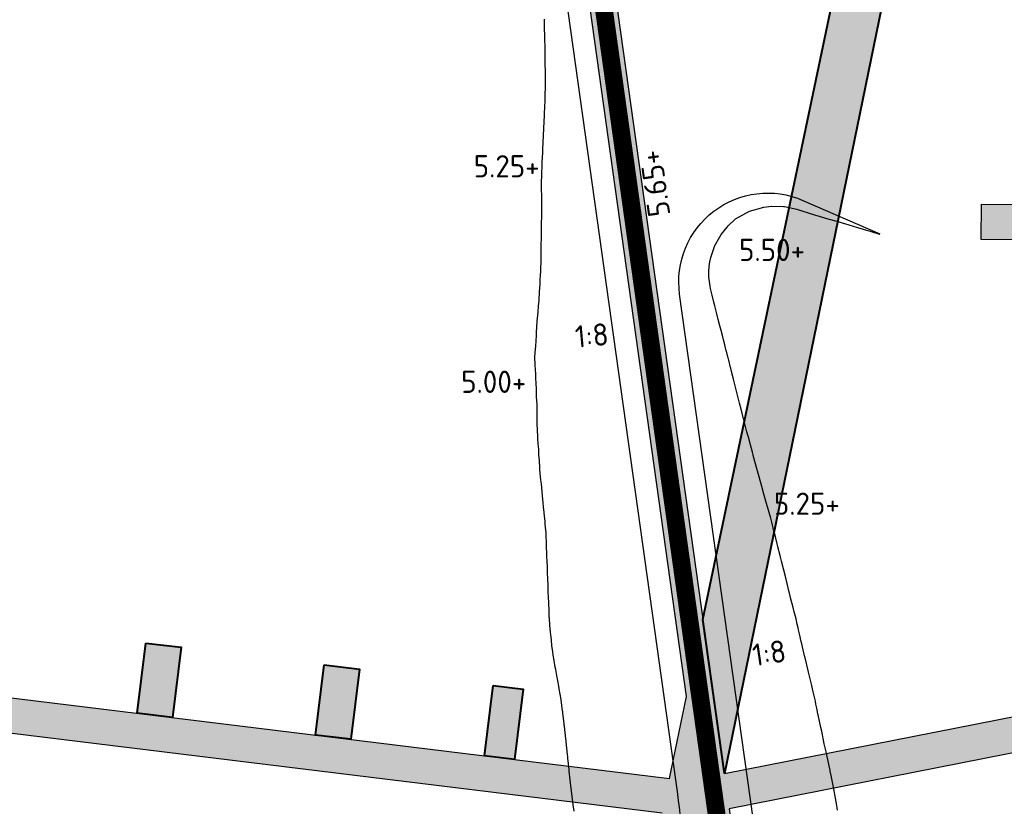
# Model space of a CAD drawing. Header units: metres. Extents: x 207669 to 209690, y 476021 to 477293.
# Tile 26 of 49: x 208426 to 208481, y 477055 to 477099. Entities that reach past the tile are written whole.
import ezdxf

# ---------------------------------------------------------------- set-up
doc = ezdxf.new("R2010")
doc.units = ezdxf.units.M
doc.linetypes.add('NLCS-HIDDEN', pattern=[4, 2, -2])
for name, color, linetype, lineweight, true_color in [('B-WE-KL-STROOK-G', 7, 'NLCS-HIDDEN', 35, 0x9c9c9c), ('N-WE-VH-FUNDERING_ZANDBED_SMAL-A', 7, 'CONTINUOUS', 40, 0xa4de1b), ('N-WE-VH-FUNDERING_ZANDBED_SMAL-G', 7, 'CONTINUOUS', 30, 0x931077), ('N-WE-VH-FUNDERING_ZANDBED_VOETPAD-A', 220, 'CONTINUOUS', 40, 0xff00bf)]:
    doc.layers.add(name, color=color, linetype=linetype, lineweight=lineweight, true_color=true_color)
doc.layers.add('N4-WE-GW-WAL-G', color=50, linetype='CONTINUOUS', lineweight=25)
doc.layers.add('T-WE-VH-VERHARDING_ASFALT_BOUWWEG-100MM-A', color=252, linetype='CONTINUOUS', lineweight=18)
doc.styles.add('NLCS-ISO-M200-T25', font='NLCS-ISO.ttf', dxfattribs={"height": 0.5})

# ---------------------------------------------------------------- blocks, each defined once
blk = doc.blocks.new('A$Ca15d8d73')
at = {"layer": 'B-WE-KL-STROOK-G', "ltscale": 0.75, "const_width": 1, "flags": 128}
blk.add_lwpolyline([(208452.6167728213, 476980.4553938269), (208466.0497424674, 477047.5799632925), (208456.685848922, 477114.4259895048), (208469.335740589, 477156.2609388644), (208453.9191692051, 477199.2113501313), (208439.7793646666, 477215.1762168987), (208454.7534995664, 477255.4053097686), (208455.2581156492, 477262.3402247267)], dxfattribs=at)

msp = doc.modelspace()

# ---------------------------------------------------------------- hatches: boundary and pattern name
at = {"layer": 'N-WE-VH-FUNDERING_ZANDBED_SMAL-A', "transparency": 33554559}
h = msp.add_hatch(color=256, dxfattribs=at)
h.dxf.hatch_style = 1
h.paths.add_polyline_path([(208462.0509346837, 477054.2995474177), (208461.9701454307, 477053.9144178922), (208470.5955278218, 477002.2493076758), (208468.2108614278, 476985.1312663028), (208470.8328159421, 476984.3838651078), (208473.3640989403, 477002.3731836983), (208465.8303173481, 477054.5526736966), (208516.6742704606, 477064.559671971), (208520.7241109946, 477043.9830818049), (208486.2958577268, 477025.2454184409), (208487.2519284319, 477023.4887509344), (208519.1875478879, 477040.8648165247), (208533.4097074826, 477036.4445880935), (208534.0029526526, 477038.3545777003), (208523.2100613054, 477041.7089940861), (208518.422313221, 477066.0347741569), (208522.7238123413, 477079.8837184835), (208523.2968092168, 477079.70574495), (208523.8900543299, 477081.6157345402), (208523.3170574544, 477081.7937080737), (208524.5174326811, 477085.6583908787), (208527.9147070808, 477096.5961273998), (208528.4887596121, 477096.4178259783), (208529.0820047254, 477098.3278155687), (208528.5079521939, 477098.5061169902), (208531.1775552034, 477107.1010701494), (208554.3266290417, 477099.9109393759), (208554.3686545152, 477100.0462430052, 0.09351194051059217), (208554.5850375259, 477101.9249296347), (208523.2339895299, 477111.6626036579), (208525.0697224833, 477116.6506084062), (208523.71725562, 477117.1827192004, 0.004369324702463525), (208523.2064774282, 477117.3785414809), (208521.3214650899, 477112.2566360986), (208516.3644854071, 477113.7962800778), (208479.2082999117, 477118.2779638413), (208401.7529079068, 477106.0673149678), (208399.1519252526, 477106.3857495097, 0.07343117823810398), (208398.756772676, 477104.9491420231), (208398.692850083, 477104.4270204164), (208401.7877813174, 477104.0481124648), (208408.818881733, 477105.1565478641), (208409.4785767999, 477100.9718697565), (208410.5388401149, 477100.8420747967), (208409.9337169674, 477095.8989716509), (208412.4648022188, 477095.5890945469), (208411.5169507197, 477087.8470157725), (208410.6717624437, 477087.9381566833), (208409.4992150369, 477078.3607551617), (208410.3429155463, 477078.2574621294), (208409.3950639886, 477070.5153828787), (208408.5513634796, 477070.6186759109), (208407.6160326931, 477062.9788666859), (208393.8251211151, 477064.6672680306), (208393.5820786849, 477062.6820903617), (208408.1174318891, 477060.9025481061), (208403.036608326, 477019.4022326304), (208445.9884622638, 477011.395612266), (208446.3549672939, 477013.3617440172), (208404.9546042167, 477021.0791522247), (208409.8048329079, 477060.6959620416)])
h.paths.add_polyline_path([(208462.4630271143, 477056.2640285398), (208409.3034337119, 477062.7722806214), (208413.4116555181, 477096.3283565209), (208411.9422880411, 477105.6489450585), (208456.1810804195, 477112.6230800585), (208463.4301297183, 477060.8742923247)], flags=16)
h.paths.add_polyline_path([(208465.5524406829, 477056.5363518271), (208457.6630000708, 477112.856700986), (208479.2449706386, 477116.2590446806), (208515.9446800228, 477111.8324198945), (208529.267565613, 477107.6943152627), (208522.6074430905, 477086.2516359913), (208516.1869299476, 477088.2458552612), (208480.0346273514, 477088.5841429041), (208480.0159135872, 477086.5842304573), (208515.8743437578, 477086.2486926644), (208522.0141979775, 477084.3416464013), (208516.4918613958, 477066.5621398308)], flags=16)
at = {"layer": 'N-WE-VH-FUNDERING_ZANDBED_VOETPAD-A', "transparency": 33554559}
h = msp.add_hatch(color=256, dxfattribs=at)
h.dxf.hatch_style = 1
h.paths.add_polyline_path([(208465.5524406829, 477056.5363518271), (208464.3383098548, 477065.203667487), (208474.9047196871, 477115.5746791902), (208477.7578369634, 477116.0244597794)])
h = msp.add_hatch(color=256, dxfattribs=at)
h.dxf.hatch_style = 1
h.paths.add_polyline_path([(208432.9687537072, 477063.8813500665), (208434.9539286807, 477063.6382856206), (208434.4706793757, 477059.6910911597), (208432.4855017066, 477059.9341335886)])
h = msp.add_hatch(color=256, dxfattribs=at)
h.dxf.hatch_style = 1
h.paths.add_polyline_path([(208443.0147574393, 477062.6509900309), (208444.9999351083, 477062.407947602), (208444.5167364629, 477058.4611669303), (208442.5315587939, 477058.7042093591)])
h = msp.add_hatch(color=256, dxfattribs=at)
h.dxf.hatch_style = 1
h.paths.add_polyline_path([(208452.5367620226, 477061.4896865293), (208454.2242070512, 477061.2834602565), (208453.74042618, 477057.3319239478), (208452.053867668, 477057.5384068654)])
at = {"layer": 'T-WE-VH-VERHARDING_ASFALT_BOUWWEG-100MM-A'}
h = msp.add_hatch(dxfattribs=at)
h.set_pattern_fill('AVH-ASFALT', color=256, scale=1.5, angle=270, pattern_type=2)
h.set_pattern_definition([(329.9999999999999, (207991.0131754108, 476552.5954628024), (0.7500000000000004, 1.299038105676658), []), (29.99999999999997, (207991.0131754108, 476552.5954628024), (-0.7499999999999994, 1.299038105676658), [])])
edge = h.paths.add_edge_path()
edge.add_line((208598.0668640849, 476553.2350907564), (208597.3597609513, 476558.6895641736))
edge.add_arc((208596.3347866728, 476566.6236317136), 7.999999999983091, 167.5645903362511, 277.36107089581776, ccw=False)
edge.add_line((208588.5224716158, 476568.3463427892), (208663.4988565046, 476908.3564285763))
edge.add_arc((208653.7334626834, 476910.5098174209), 9.999999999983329, 347.56459033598, 362.5645903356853)
edge.add_line((208663.7234468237, 476910.9572734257), (208662.2903712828, 476942.9523785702))
edge.add_arc((208670.2823585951, 476943.3103433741), 8.000000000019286, 147.9829078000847, 182.564590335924, ccw=False)
edge.add_line((208663.4992387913, 476947.5517211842), (208673.5813185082, 476963.6757161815))
edge.add_arc((208665.1024187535, 476968.977438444), 9.999999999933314, 327.9829078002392, 372.496370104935)
edge.add_line((208674.8655159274, 476971.1412160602), (208668.8437600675, 476998.3117474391))
edge.add_arc((208700.3297484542, 477005.2899302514), 32.25000000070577, 180.2433118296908, 192.4963701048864, ccw=False)
edge.add_line((208668.080039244, 477005.1529780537), (208667.7931844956, 477072.7019650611))
edge.add_arc((208657.7932746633, 477072.6594992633), 9.999999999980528, 0.2433118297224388, 74.71764475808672)
edge.add_line((208660.4290345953, 477082.3058856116), (208562.4492246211, 477109.0776992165))
edge.add_arc((208570.9495504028, 477140.1872951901), 32.2500000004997, 248.523477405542, 254.717644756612, ccw=False)
edge.add_line((208559.1421820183, 477110.1764879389), (208526.0787293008, 477123.1848806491))
edge.add_arc((208512.2577011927, 477088.0559512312), 37.75000000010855, 68.52347740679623, 83.79289849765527)
edge.add_line((208516.3393283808, 477125.5846445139), (208484.0606572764, 477129.0952783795))
edge.add_arc((208479.9790300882, 477091.5665850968), 37.75000000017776, 83.79289849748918, 100.4526706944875)
edge.add_line((208473.1303026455, 477128.6901279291), (208406.483101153, 477116.394735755))
edge.add_arc((208396.0941313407, 477172.6942189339), 57.24999999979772, 259.3435220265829, 280.4552038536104, ccw=False)
edge.add_line((208385.507451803, 477116.4315784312), (208345.6150227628, 477123.7496831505))
edge.add_arc((208327.0753225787, 477022.6861288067), 102.7499999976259, 79.60489942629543, 92.19224486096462)
edge.add_line((208323.1448724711, 477125.3609264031), (208303.6616430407, 477124.6150972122))
edge.add_arc((208303.0017864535, 477141.8524719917), 17.25000000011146, 263.0200956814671, 272.19224486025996, ccw=False)
edge.add_line((208300.9055455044, 477124.7303145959), (208268.7673296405, 477128.6649498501))
edge.add_arc((208267.5521174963, 477118.7390615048), 9.999999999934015, 83.02009568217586, 168.2771260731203)
edge.add_line((208257.7606997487, 477120.7708436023), (208246.8566065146, 477068.2226239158))
edge.add_arc((208259.3406641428, 477065.6321017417), 12.74999999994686, 168.2771260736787, 171.9901902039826)
edge.add_line((208246.715050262, 477067.4087204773), (208243.1391454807, 477041.9964065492))
edge.add_arc((208235.2171916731, 477043.1111477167), 8.000000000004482, 271.25365755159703, 351.9901902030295, ccw=False)
edge.add_line((208235.3922213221, 477035.113062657), (208066.2421497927, 477031.4113918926))
edge.add_line((208066.2421497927, 477031.4113918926), (208044.2191598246, 477036.8636800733))
edge.add_line((208044.2191598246, 477036.8636800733), (208042.2847942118, 477039.1593672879))
edge.add_line((208042.2847942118, 477039.1593672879), (208002.0779595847, 477042.5937447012))
edge.add_arc((208002.7588222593, 477050.5647186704), 8.000000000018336, 176.3700886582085, 265.117774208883, ccw=False)
edge.add_arc((207951.3573135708, 477053.8338357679), 43.50536122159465, 355.63556999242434, 356.3592230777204, ccw=False)
edge.add_line((207994.7365174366, 477050.5230764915), (207994.4212927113, 477046.3957993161))
edge.add_arc((207950.9279627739, 477049.7176438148), 43.61999999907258, 336.77510252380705, 355.63245947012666, ccw=False)
edge.add_arc((207998.3648879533, 477029.3617471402), 8.00000000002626, 85.11777420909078, 156.7751025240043, ccw=False)
edge.add_line((207999.0457506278, 477037.3327211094), (208046.0630700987, 477033.3166073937))
edge.add_line((208046.0630700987, 477033.3166073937), (208066.4740170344, 477028.2634168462))
edge.add_line((208066.4740170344, 477028.2634168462), (208068.8725253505, 477025.9676380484))
edge.add_line((208068.8725253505, 477025.9676380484), (208238.4872344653, 477029.6794769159))
edge.add_arc((208238.2684474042, 477039.6770832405), 10.00000000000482, 271.253657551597, 351.9901902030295)
edge.add_line((208248.1708896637, 477038.2836567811), (208252.1613935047, 477066.6423359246))
edge.add_arc((208259.3406641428, 477065.6321017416), 7.249999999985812, 168.2771260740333, 171.9901902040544, ccw=False)
edge.add_line((208252.2418862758, 477067.1051437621), (208262.4914142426, 477116.4989297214))
edge.add_arc((208270.3245484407, 477114.8735040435), 8.00000000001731, 83.02009568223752, 168.2771260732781, ccw=False)
edge.add_line((208271.2967181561, 477122.8142147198), (208300.237178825, 477119.2710760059))
edge.add_arc((208303.0017864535, 477141.8524719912), 22.74999999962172, 263.0200956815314, 272.19224486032)
edge.add_line((208303.8720320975, 477119.1191226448), (208323.355261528, 477119.8649518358))
edge.add_arc((208327.0753225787, 477022.6861288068), 97.24999999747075, 79.60489942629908, 92.19224486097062, ccw=False)
edge.add_line((208344.6226300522, 477118.3399551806), (208384.5030026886, 477111.0240621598))
edge.add_arc((208396.0941313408, 477172.6942189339), 62.74999999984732, 259.355239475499, 280.4552038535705)
edge.add_line((208407.4811681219, 477110.9860517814), (208474.128130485, 477123.2813998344))
edge.add_arc((208479.9790300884, 477091.5665850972), 32.24999999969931, 83.79289849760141, 100.45267069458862, ccw=False)
edge.add_line((208483.4659831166, 477123.6275217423), (208515.744654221, 477120.1168878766))
edge.add_arc((208512.257701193, 477088.0559512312), 32.25000000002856, 68.52347740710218, 83.79289849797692, ccw=False)
edge.add_line((208524.0650695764, 477118.0667584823), (208557.128522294, 477105.0583657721))
edge.add_arc((208570.949550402, 477140.1872951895), 37.74999999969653, 248.5234774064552, 254.7176447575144)
edge.add_line((208560.9995566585, 477103.772186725), (208656.4132110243, 477077.7015445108))
edge.add_arc((208654.3046030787, 477069.9844354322), 8.000000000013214, 0.24331182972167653, 74.71764475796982, ccw=False)
edge.add_line((208662.3045309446, 477070.0184080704), (208662.5800888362, 477005.1296218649))
edge.add_arc((208700.3297484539, 477005.2899302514), 37.7500000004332, 180.2433118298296, 192.4963701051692)
edge.add_line((208663.4740566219, 476997.1216697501), (208669.1858799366, 476971.3495730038))
edge.add_arc((208661.3754021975, 476969.6185509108), 8.000000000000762, -32.01709219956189, 12.496370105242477, ccw=False)
edge.add_line((208668.1585220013, 476965.3771731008), (208658.2582133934, 476949.5438796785))
edge.add_arc((208666.7371131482, 476944.242157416), 10.00000000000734, 147.9829078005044, 182.5645903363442)
edge.add_line((208656.7471290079, 476943.794701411), (208658.2083375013, 476911.1714948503))
edge.add_arc((208650.2163501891, 476910.8135300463), 7.999999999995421, -12.43540966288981, 2.564590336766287, ccw=False)
edge.add_line((208658.0286652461, 476909.0908189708), (208582.0786928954, 476564.6656155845))
edge.add_arc((208591.8440867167, 476562.51222674), 9.99999999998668, 167.5645903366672, 277.3976724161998)
edge.add_arc((210001.0809775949, 465708.5369687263), 10935.07777570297, 97.37159738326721, 97.39767241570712, ccw=False)

# ---------------------------------------------------------------- linework, layer by layer
at = {"layer": 'N-WE-VH-FUNDERING_ZANDBED_SMAL-G', "flags": 128}
for points in [[(208457.6630000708, 477112.856700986), (208465.5524406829, 477056.5363518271), (208516.4918613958, 477066.5621398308), (208522.0141979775, 477084.3416464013), (208515.8743437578, 477086.2486926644), (208480.0159135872, 477086.5842304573), (208480.0346273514, 477088.5841429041), (208516.1869299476, 477088.2458552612), (208522.6074430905, 477086.2516359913), (208529.267565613, 477107.6943152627), (208515.9446800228, 477111.8324198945), (208479.2449706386, 477116.2590446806), (208457.6630000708, 477112.856700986)], [(208516.6742704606, 477064.559671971), (208465.8303173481, 477054.5526736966), (208473.3640989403, 477002.3731836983), (208470.8328159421, 476984.3838651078)], [(208462.0509346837, 477054.2995474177), (208409.8048329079, 477060.6959620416), (208404.9546042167, 477021.0791522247)]]:
    msp.add_lwpolyline(points, dxfattribs=at)
msp.add_lwpolyline([(208409.3034337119, 477062.7722806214), (208462.4630271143, 477056.2640285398), (208463.4301297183, 477060.8742923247), (208456.1810804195, 477112.6230800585), (208411.9422880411, 477105.6489450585), (208413.4116555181, 477096.3283565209)], close=True, dxfattribs=at)
at = {"layer": 'N-WE-VH-FUNDERING_ZANDBED_VOETPAD-A', "flags": 128}
for points in [[(208465.5524406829, 477056.5363518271), (208464.3383098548, 477065.203667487), (208474.9047196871, 477115.5746791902), (208477.7578369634, 477116.0244597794)], [(208432.9687537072, 477063.8813500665), (208434.9539286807, 477063.6382856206), (208434.4706793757, 477059.6910911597), (208432.4855017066, 477059.9341335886)], [(208443.0147574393, 477062.6509900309), (208444.9999351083, 477062.407947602), (208444.5167364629, 477058.4611669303), (208442.5315587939, 477058.7042093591)], [(208452.5367620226, 477061.4896865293), (208454.2242070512, 477061.2834602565), (208453.74042618, 477057.3319239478), (208452.053867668, 477057.5384068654)]]:
    msp.add_lwpolyline(points, close=True, dxfattribs=at)
at = {"layer": 'N4-WE-GW-WAL-G', "elevation": 5.7, "flags": 128}
for points in [[(208455.1746070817, 477003.429054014), (208462.3544500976, 477039.3067403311, 0.08437106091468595), (208462.8430810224, 477056.0545562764), (208454.6243591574, 477114.7255454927)], [(208459.1067052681, 477002.6934374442), (208467.2438190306, 477043.3546071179, 0.08437106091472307), (208467.4881344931, 477051.7285150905), (208463.0363292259, 477083.508617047, -0.5856856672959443), (208469.9779967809, 477088.7891730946), (208474.3115796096, 477086.9090683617)]]:
    msp.add_lwpolyline(points, format="xyb", dxfattribs=at)
at = {"layer": 'N4-WE-GW-WAL-G'}
for points in [[(208457.0927975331, 477054.4267770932, 4.8808777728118), (208457.0436264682, 477054.7786073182, 4.880250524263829), (208456.9893344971, 477055.2345545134, 4.881137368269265), (208456.8915410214, 477056.0183114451, 4.882622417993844), (208456.8678619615, 477056.1742352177, 4.882395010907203), (208456.8201509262, 477056.6620829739, 4.884948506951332), (208456.8048452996, 477056.7716580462, 4.884953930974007), (208456.7430141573, 477057.4030917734, 4.888249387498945), (208456.7312162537, 477057.4912831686, 4.888318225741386), (208456.7159414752, 477057.6010290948, 4.888330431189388), (208456.6455617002, 477058.3181462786, 4.892053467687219), (208456.6352381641, 477058.3908316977, 4.892035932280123), (208456.6218997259, 477058.4855017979, 4.892026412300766), (208456.5490906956, 477059.2086612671, 4.895553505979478), (208456.540828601, 477059.2669283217, 4.895541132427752), (208456.5378549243, 477059.2875221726, 4.895530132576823), (208456.532512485, 477059.3245206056, 4.89551036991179), (208456.462178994, 477059.956137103, 4.897756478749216), (208456.4583965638, 477059.9812657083, 4.897723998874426), (208456.4476826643, 477060.0354164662, 4.897336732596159), (208456.4430920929, 477060.0548633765, 4.897105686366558), (208456.3586714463, 477060.6843819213, 4.897571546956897), (208456.3540519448, 477060.705659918, 4.897368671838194), (208456.2570676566, 477061.3080080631, 4.895808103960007), (208456.2502988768, 477061.3421305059, 4.895561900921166), (208456.1550457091, 477061.8716044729, 4.89295192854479), (208456.1406493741, 477061.9465994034, 4.892470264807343), (208456.0563323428, 477062.3943822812, 4.889797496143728), (208456.0328350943, 477062.5240634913, 4.889137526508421), (208455.964548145, 477062.8981749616, 4.887171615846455), (208455.9168489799, 477063.2012612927, 4.886522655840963), (208455.8855454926, 477063.3878585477, 4.885883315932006), (208455.8408439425, 477063.7373875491, 4.886410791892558), (208455.8100676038, 477064.023233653, 4.887557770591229), (208455.7915848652, 477064.2318022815, 4.88888653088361), (208455.7824598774, 477064.33477329, 4.889542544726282), (208455.7594029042, 477064.4862846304, 4.889315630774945), (208455.7294301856, 477064.8884117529, 4.892578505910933), (208455.7020721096, 477065.2849105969, 4.896067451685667), (208455.6945439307, 477065.344841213, 4.896174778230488), (208455.6802720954, 477065.6673134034, 4.899999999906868), (208455.6794101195, 477065.685819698, 4.900214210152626), (208455.6791903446, 477065.6908500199, 4.90027423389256), (208455.6626059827, 477066.1213262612, 4.905686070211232), (208455.6484210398, 477066.499896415, 4.910494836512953), (208455.6391440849, 477066.7312754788, 4.913358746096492), (208455.6215857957, 477067.1474430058, 4.918401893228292), (208455.6081847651, 477067.4666339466, 4.922278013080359), (208455.5944114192, 477067.8505580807, 4.927230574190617), (208455.584069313, 477068.1230952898, 4.930676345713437), (208455.5705621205, 477068.5216615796, 4.935915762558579), (208455.5635210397, 477068.7057487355, 4.938236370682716), (208455.5539053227, 477068.9763831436, 4.941739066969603), (208455.544040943, 477069.24594471, 4.945192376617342), (208455.5427458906, 477069.2813343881, 4.945645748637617), (208455.5336961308, 477069.5743843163, 4.949607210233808), (208455.5334551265, 477069.5802915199, 4.949679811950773), (208455.5325682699, 477069.6050868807, 4.950000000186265), (208455.5246237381, 477069.8319010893, 4.952949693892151), (208455.5106710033, 477070.0912007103, 4.955718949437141), (208455.4887420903, 477070.3738477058, 4.957905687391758), (208455.4667991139, 477070.58570605, 4.958863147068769), (208455.4529163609, 477070.7447018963, 4.959901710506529), (208455.427077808, 477071.0114044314, 4.961327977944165), (208455.4062944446, 477071.221616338, 4.962400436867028), (208455.3726922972, 477071.547279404, 4.963888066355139), (208455.3514949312, 477071.7651441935, 4.965041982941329), (208455.3111761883, 477072.1697202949, 4.967066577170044), (208455.2869024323, 477072.4033617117, 4.968113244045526), (208455.2463457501, 477072.8364779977, 4.970603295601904), (208455.2227510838, 477073.0611726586, 4.97157888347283), (208455.2062111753, 477073.2373618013, 4.972586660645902), (208455.1704533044, 477073.6540963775, 4.975386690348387), (208455.1561035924, 477073.8483927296, 4.976979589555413), (208455.1452634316, 477074.0188025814, 4.97859272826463), (208455.1339307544, 477074.2125387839, 4.980549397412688), (208455.1321650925, 477074.237067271, 4.980756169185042), (208455.1112225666, 477074.5279998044, 4.983208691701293), (208455.0957981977, 477074.789178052, 4.985828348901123), (208455.0750426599, 477075.0983006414, 4.988619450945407), (208455.0544865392, 477075.3833492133, 4.991017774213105), (208455.0456887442, 477075.5367782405, 4.992589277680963), (208455.0267851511, 477075.8261957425, 4.995267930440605), (208455.0065236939, 477076.2437214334, 5), (208455.0063115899, 477076.257551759, 5.000213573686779), (208455.009307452, 477076.6094521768, 5.006686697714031), (208455.0023265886, 477076.7802678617, 5.008784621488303), (208455.0023705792, 477077.2955706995, 5.017725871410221), (208454.9811324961, 477077.7371126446, 5.022753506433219), (208454.975820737, 477078.1861341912, 5.029882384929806), (208454.9425113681, 477078.778184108, 5.036025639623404), (208454.9373322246, 477079.0265011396, 5.039690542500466), (208454.9226328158, 477079.2565344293, 5.041859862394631), (208454.9063452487, 477079.5114210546, 5.044263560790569), (208454.903894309, 477079.6058058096, 5.045596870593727), (208454.8871020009, 477079.8957657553, 5.048546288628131), (208454.884531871, 477079.9979446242, 5.050000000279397), (208454.8847950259, 477080.0016387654, 5.050096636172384), (208454.8987371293, 477080.1682663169, 5.054712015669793), (208454.9023184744, 477080.2337413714, 5.056290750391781), (208454.9301058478, 477080.5950375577, 5.065995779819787), (208454.9467454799, 477080.8769678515, 5.072944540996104), (208454.9695199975, 477081.1947995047, 5.081275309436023), (208454.9830978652, 477081.3824342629, 5.086209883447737), (208455.0143659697, 477081.9544581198, 5.100000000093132), (208455.0168352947, 477081.9844389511, 5.100825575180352), (208455.0658732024, 477082.5060227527, 5.115940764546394), (208455.0867763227, 477082.8362531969, 5.124254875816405), (208455.1161202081, 477083.1497733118, 5.133324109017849), (208455.1441545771, 477083.6694382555, 5.145805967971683), (208455.1540404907, 477083.8407237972, 5.149999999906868), (208455.1741616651, 477084.110780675, 5.157173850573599), (208455.1780989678, 477084.2131706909, 5.159436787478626), (208455.1879908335, 477084.3425249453, 5.162904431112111), (208455.205558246, 477084.572251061, 5.169062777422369), (208455.2102968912, 477084.8088101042, 5.173751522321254), (208455.2201761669, 477084.9387093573, 5.177227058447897), (208455.2262704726, 477085.0068409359, 5.17907241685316), (208455.2306777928, 477085.2942898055, 5.184216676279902), (208455.2396380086, 477085.4165905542, 5.18728380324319), (208455.245470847, 477085.518598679, 5.189638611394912), (208455.2436506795, 477085.816145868, 5.194172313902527), (208455.242805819, 477086.1870310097, 5.200000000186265), (208455.2430546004, 477086.2197412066, 5.200554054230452), (208455.243224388, 477086.2350931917, 5.200820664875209), (208455.2512751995, 477086.7289831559, 5.209718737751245), (208455.2602301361, 477087.0945871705, 5.216676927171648), (208455.2625747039, 477087.5324876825, 5.223971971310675), (208455.2697746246, 477087.8657913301, 5.230195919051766), (208455.2698046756, 477088.6082693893, 5.242075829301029), (208455.2718413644, 477088.7328766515, 5.244321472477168), (208455.2698001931, 477089.1037092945, 5.25), (208455.2640724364, 477089.3724772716, 5.253588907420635), (208455.264329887, 477089.4020373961, 5.254093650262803), (208455.2646121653, 477089.4344481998, 5.254647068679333), (208455.2605664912, 477089.7304123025, 5.258879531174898), (208455.260351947, 477089.9050784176, 5.261646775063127), (208455.2665111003, 477090.0755500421, 5.265137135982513), (208455.2682239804, 477090.212092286, 5.267533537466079), (208455.2700960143, 477090.3594976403, 5.270123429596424), (208455.2869112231, 477090.6631705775, 5.277065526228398), (208455.2895224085, 477090.7976501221, 5.279540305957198), (208455.2922756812, 477090.9383017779, 5.282131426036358), (208455.3280527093, 477091.4813806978, 5.295253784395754), (208455.3294027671, 477091.5239898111, 5.296102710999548), (208455.3305185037, 477091.5569923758, 5.296768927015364), (208455.3392885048, 477091.6910170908, 5.300000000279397), (208455.3681414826, 477092.4222952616, 5.31527422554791), (208455.3820639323, 477092.8532911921, 5.323894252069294), (208455.4172137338, 477093.5630979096, 5.339605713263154), (208455.4224669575, 477093.7019551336, 5.342478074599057), (208455.4404420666, 477094.0328875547, 5.350000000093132), (208455.4572239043, 477094.4091305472, 5.358098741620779), (208455.458333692, 477094.4780325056, 5.359338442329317), (208455.459722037, 477094.5642288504, 5.360889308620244), (208455.4697561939, 477094.8582085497, 5.366835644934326), (208455.4734823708, 477095.0214695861, 5.369909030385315), (208455.4751898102, 477095.3506015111, 5.375385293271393), (208455.4765835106, 477095.4651215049, 5.377389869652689), (208455.4765703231, 477095.5839956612, 5.379289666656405), (208455.4749574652, 477095.7053732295, 5.381031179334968), (208455.4745614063, 477096.131061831, 5.387791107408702), (208455.4727720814, 477096.2146924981, 5.388906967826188), (208455.4709760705, 477096.2988282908, 5.390030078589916), (208455.4696524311, 477096.7868965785, 5.397672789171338), (208455.4693227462, 477096.8031831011, 5.397892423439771), (208455.4686549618, 477096.9401210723, 5.399999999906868), (208455.4592066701, 477097.3166473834, 5.40485126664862), (208455.4578000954, 477097.3912164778, 5.405869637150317), (208455.4456255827, 477097.8841765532, 5.412245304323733), (208455.4423422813, 477098.0497126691, 5.414486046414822), (208455.4300713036, 477098.4855217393, 5.419935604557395), (208455.4255513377, 477098.7166705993, 5.423072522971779), (208455.4158494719, 477098.9812398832, 5.426101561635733)], [(208471.927528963, 477054.4771208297, 5.022778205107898), (208471.8607323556, 477054.8547546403, 5.024498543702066), (208471.8474510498, 477054.9377346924, 5.024703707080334), (208471.8139848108, 477055.1468278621, 5.025220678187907), (208471.7122005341, 477055.667932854, 5.02878427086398), (208471.6952092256, 477055.772104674, 5.029081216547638), (208471.5420072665, 477056.5171991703, 5.035125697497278), (208471.5337377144, 477056.5600030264, 5.035407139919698), (208471.517111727, 477056.6487714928, 5.035925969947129), (208471.5056791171, 477056.7118331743, 5.036247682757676), (208471.4875328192, 477056.805839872, 5.036863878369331), (208471.2823205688, 477057.7625866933, 5.045676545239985), (208471.2685254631, 477057.832613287, 5.046169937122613), (208471.1839699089, 477058.2153610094, 5.049999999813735), (208471.0350352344, 477058.9271723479, 5.056093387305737), (208470.9901643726, 477059.12141148, 5.05827973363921), (208470.8349274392, 477059.8447175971, 5.064953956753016), (208470.8224297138, 477059.9029491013, 5.065491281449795), (208470.7568172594, 477060.2126993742, 5.068242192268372), (208470.712264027, 477060.4391411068, 5.069830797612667), (208470.6807289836, 477060.6038478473, 5.070878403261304), (208470.550219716, 477061.1393532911, 5.077748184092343), (208470.5156231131, 477061.3086580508, 5.079095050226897), (208470.4751907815, 477061.4985582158, 5.080807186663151), (208470.2888125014, 477062.2472503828, 5.090896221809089), (208470.2517176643, 477062.4153977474, 5.092572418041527), (208470.1149349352, 477062.9635207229, 5.100000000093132), (208470.0685956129, 477063.1586784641, 5.102352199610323), (208469.9137092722, 477063.842692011, 5.10966438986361), (208469.882178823, 477063.9617324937, 5.111503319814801), (208469.7853579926, 477064.4028028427, 5.115840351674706), (208469.7277953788, 477064.6198017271, 5.119203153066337), (208469.7028397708, 477064.7349517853, 5.120295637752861), (208469.656464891, 477064.9489345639, 5.122325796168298), (208469.593036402, 477065.2402586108, 5.125125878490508), (208469.4879690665, 477065.6307253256, 5.131361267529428), (208469.4318495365, 477065.8710309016, 5.134141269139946), (208469.2867047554, 477066.4296437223, 5.142422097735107), (208469.2653512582, 477066.5167602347, 5.143554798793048), (208469.1486858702, 477066.9779227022, 5.149999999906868), (208469.0275223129, 477067.4667145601, 5.156522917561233), (208469.0108774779, 477067.5277172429, 5.15752556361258), (208468.9878829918, 477067.6163924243, 5.158834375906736), (208468.7728573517, 477068.4809977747, 5.170459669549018), (208468.7365237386, 477068.6283795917, 5.172401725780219), (208468.693552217, 477068.8077188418, 5.174611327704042), (208468.5734915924, 477069.2964596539, 5.180998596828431), (208468.5086979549, 477069.5610963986, 5.184430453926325), (208468.4952235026, 477069.6146058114, 5.185170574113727), (208468.4117089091, 477069.9462568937, 5.189757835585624), (208468.368247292, 477070.1234728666, 5.192064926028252), (208468.2259170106, 477070.6819325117, 5.200000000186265), (208468.1826523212, 477070.8347253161, 5.202706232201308), (208468.162762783, 477070.9039458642, 5.203968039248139), (208467.9251932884, 477071.7388823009, 5.218898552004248), (208467.7784582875, 477072.2631402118, 5.227971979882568), (208467.6584327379, 477072.6876028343, 5.235469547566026), (208467.4173543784, 477073.5706583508, 5.25), (208467.406860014, 477073.6079183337, 5.250652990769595), (208467.4051282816, 477073.6144013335, 5.250754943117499), (208467.4019954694, 477073.6260192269, 5.250941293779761), (208467.1820806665, 477074.4267545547, 5.264279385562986), (208467.1685356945, 477074.4775801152, 5.26507477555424), (208467.1304813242, 477074.6203736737, 5.267309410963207), (208467.0171512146, 477075.0384136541, 5.274089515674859), (208466.9081566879, 477075.4576566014, 5.280312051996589), (208466.8604352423, 477075.6358666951, 5.28312923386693), (208466.8254773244, 477075.7682990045, 5.285160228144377), (208466.6548213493, 477076.4363725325, 5.294700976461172), (208466.6452357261, 477076.4740879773, 5.295233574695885), (208466.6374540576, 477076.5051142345, 5.295658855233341), (208466.5595478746, 477076.8109214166, 5.299999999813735), (208466.4507139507, 477077.2392564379, 5.306044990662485), (208466.4134188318, 477077.3849873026, 5.308134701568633), (208466.2637741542, 477077.973889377, 5.316447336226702), (208466.1651037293, 477078.359177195, 5.321980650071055), (208466.0727653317, 477078.7215180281, 5.327128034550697), (208465.9400837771, 477079.2394403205, 5.334571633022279), (208465.9116334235, 477079.3503300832, 5.336170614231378), (208465.9002654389, 477079.3946386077, 5.336809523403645), (208465.7973536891, 477079.7967747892, 5.342575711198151), (208465.7795828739, 477079.8653545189, 5.343586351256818), (208465.7685408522, 477079.9076853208, 5.344219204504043), (208465.6676539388, 477080.3054442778, 5.349810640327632), (208465.6673476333, 477080.3066187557, 5.349828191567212), (208465.6642113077, 477080.3191003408, 5.350000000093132), (208465.5793443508, 477080.6536833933, 5.354703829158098), (208465.5064634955, 477080.9409295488, 5.358744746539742), (208465.4627217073, 477081.1130244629, 5.361175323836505), (208465.3728805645, 477081.4649886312, 5.366193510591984), (208465.3020580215, 477081.7357128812, 5.370266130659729), (208465.2116677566, 477082.0928567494, 5.375262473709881), (208465.1294304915, 477082.4061959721, 5.380009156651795), (208465.0169727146, 477082.8535152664, 5.386173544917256), (208464.9629497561, 477083.0612014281, 5.389259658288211), (208464.8647840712, 477083.4537506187, 5.394604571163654), (208464.788051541, 477083.7540009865, 5.398896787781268), (208464.7708743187, 477083.8283680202, 5.400000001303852), (208464.7489624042, 477083.9375759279, 5.401607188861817), (208464.7453837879, 477083.9569606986, 5.401902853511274), (208464.6916630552, 477084.3609163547, 5.408752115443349), (208464.6849502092, 477084.4559716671, 5.410518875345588), (208464.6808572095, 477084.7973271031, 5.417121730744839), (208464.7017378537, 477085.0757895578, 5.422676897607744), (208464.7358404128, 477085.3306145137, 5.428411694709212), (208464.7881232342, 477085.5728459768, 5.433716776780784), (208464.9916606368, 477086.1960107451, 5.449669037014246), (208464.9937377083, 477086.2008045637, 5.449794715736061), (208464.9969882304, 477086.208434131, 5.450002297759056), (208465.3701664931, 477086.8652262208, 5.467931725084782), (208465.707542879, 477087.2840760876, 5.481301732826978), (208465.7697723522, 477087.3533931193, 5.483931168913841), (208466.1818365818, 477087.7428476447, 5.500000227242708), (208466.9753993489, 477088.1816103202, 5.517905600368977), (208467.7690272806, 477088.4129330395, 5.532981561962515), (208468.2044153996, 477088.4654114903, 5.540193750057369), (208468.889091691, 477088.4463861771, 5.550000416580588), (208468.9300932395, 477088.441273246, 5.55052660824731), (208468.9398730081, 477088.4404216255, 5.550704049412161), (208469.6328837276, 477088.2875700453, 5.559306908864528), (208469.7277934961, 477088.2614195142, 5.560987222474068), (208469.7466252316, 477088.2558688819, 5.561311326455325), (208469.8603971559, 477088.2222202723, 5.563268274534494), (208470.3283069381, 477088.0647657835, 5.569140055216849), (208470.6252387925, 477087.9796040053, 5.57455079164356), (208470.9452293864, 477087.8783524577, 5.579299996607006), (208471.3750856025, 477087.7587126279, 5.58754901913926), (208471.536147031, 477087.7113103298, 5.590345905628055), (208472.025270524, 477087.5775203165, 5.600000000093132), (208472.2481171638, 477087.5100565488, 5.603655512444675), (208472.3248651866, 477087.4871818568, 5.604955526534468), (208473.0556711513, 477087.2660981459, 5.616961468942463), (208473.3769273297, 477087.1705054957, 5.6224211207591), (208473.8243155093, 477087.0349065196, 5.629741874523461), (208474.2928872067, 477086.8958705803, 5.637749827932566), (208474.3043700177, 477086.892450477, 5.637944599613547)]]:
    msp.add_polyline3d(points, dxfattribs=at)

# ---------------------------------------------------------------- block references
at = {"layer": 'B-WE-KL-STROOK-G'}
msp.add_blockref('A$Ca15d8d73', (0, 0), dxfattribs=at)

# ---------------------------------------------------------------- texts
at = {"layer": 'N4-WE-GW-WAL-G', "insert": (208461.6363357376, 477089.745656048), "char_height": 1.25, "attachment_point": 5, "rotation": 97.97419180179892, "style": 'NLCS-ISO-M200-T25'}
msp.add_mtext_dynamic_manual_height_columns('5.65+', width=1.608718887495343, gutter_width=2.5, heights=[0], dxfattribs=at)
at = {"layer": 'N4-WE-GW-WAL-G', "char_height": 1.25, "attachment_point": 5, "style": 'NLCS-ISO-M200-T25'}
for s, insert in [('5.25+', (208453.292548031, 477090.7100661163)), ('5.50+', (208468.2374168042, 477086.0022064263)), ('5.00+', (208452.5641553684, 477078.5813733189)), ('5.25+', (208470.1990376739, 477071.719475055))]:
    msp.add_mtext_dynamic_manual_height_columns(s, width=1.608718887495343, gutter_width=2.5, heights=[0], dxfattribs=dict(at, insert=insert))
at = {"layer": 'N4-WE-GW-WAL-G', "char_height": 1.25, "attachment_point": 1, "style": 'NLCS-ISO-M200-T25'}
for insert, rotation in [((208457.0924532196, 477081.7314517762), 5.176582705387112), ((208467.0526411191, 477063.8041603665), 8.359079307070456)]:
    msp.add_mtext('1:8', dxfattribs=dict(at, insert=insert, rotation=rotation))

doc.saveas('drawing.dxf')
